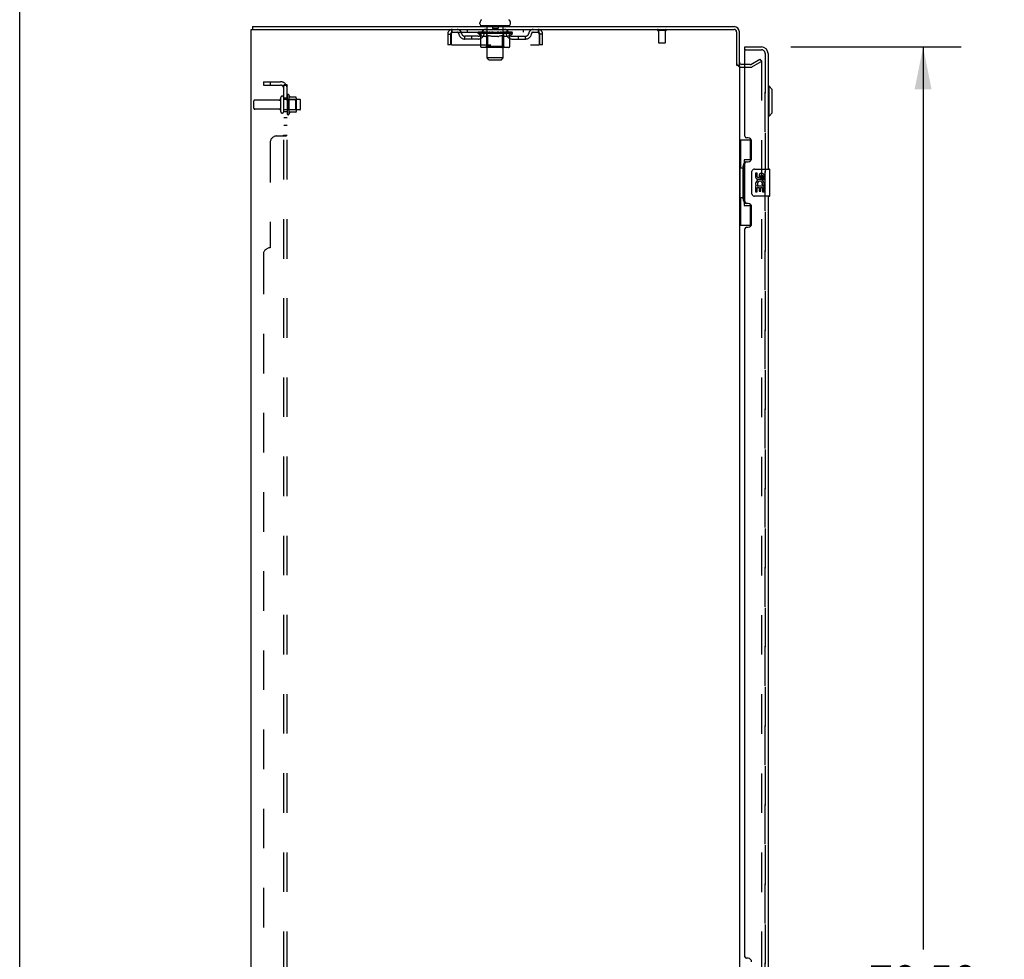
# Model space of a CAD drawing. Header units: inches. Extents: x 0 to 265, y 0 to 172.
# Tile 7 of 39: x 0 to 36, y 94 to 129. Entities that reach past the tile are written whole.
import ezdxf

# ---------------------------------------------------------------- set-up
doc = ezdxf.new("R2010")
doc.units = ezdxf.units.IN
doc.header["$LTSCALE"] = 14.592486
doc.header["$MEASUREMENT"] = 0
doc.linetypes.add('HIDDEN', pattern=[0.2, 0.1, -0.1])
doc.layers.get('0').update_dxf_attribs({"linetype": 'CONTINUOUS'})
for name, color, linetype in [('DEFAULT_2', 8, 'HIDDEN'), ('DIMENSIONS', 7, 'CONTINUOUS'), ('LEFTHAND_DOOR_ASSEMBLY', 7, 'CONTINUOUS'), ('RIGHTHAND_DOOR_ASSEMBLY', 7, 'CONTINUOUS'), ('SUBPANEL', 7, 'CONTINUOUS')]:
    doc.layers.add(name, color=color, linetype=linetype)
doc.styles.get("Standard").update_dxf_attribs({"font": 'arial.ttf'})
doc.dimstyles.new('DIMSTYLE_1', dxfattribs={"dimtxt": 1.17052, "dimasz": 1.560694, "dimexe": 0.09, "dimexo": 0.07, "dimgap": 0.0375, "dimtad": 0, "dimtih": 1, "dimtoh": 1, "dimzin": 4, "dimdsep": 46, "dimtxsty": 'Standard', "dimblk": '_FILLED', "dimblk1": '_FILLED', "dimblk2": '_FILLED', "dimcen": 0.09, "dimadec": 3, "dimazin": 1, "dimtfac": 1, "dimtdec": 3, "dimtofl": 0, "dimtmove": 0, "dimatfit": 3, "dimldrblk": '_FILLED', "dimfxl": 0, "dimtolj": 1, "dimtzin": 4, "dimarcsym": 0})

# ---------------------------------------------------------------- blocks, each defined once
blk = doc.blocks.new('_FILLED')
at = {"color": 0, "linetype": 'ByBlock'}
blk.add_solid([(0, 0), (-1, 0.2), (-1, -0.2)], dxfattribs=at)
blk = doc.blocks.new('*D1')
at = {"layer": 'DIMENSIONS', "color": 2, "linetype": 'Continuous'}
for p, q in [((28.432, 127.68), (34.706, 127.68)), ((33.302, 127.68), (33.302, 94.408)), ((33.302, 57.18), (33.302, 90.311)), ((28.432, 57.18), (34.706, 57.18))]:
    blk.add_line(p, q, dxfattribs=at)
at = {"layer": 'DIMENSIONS', "color": 2, "linetype": 'Continuous', "xscale": 1.5606936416, "yscale": 1.5606936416, "zscale": 1.5606936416}
for p, rotation in [((33.302, 127.68), 90), ((33.302, 57.18), 270)]:
    blk.add_blockref('_FILLED', p, dxfattribs=dict(at, rotation=rotation))
at = {"layer": 'DIMENSIONS', "color": 2, "linetype": 'Continuous', "insert": (33.302, 93.822), "char_height": 1.1705, "width": 5.98749, "attachment_point": 2, "line_spacing_factor": 0.9}
blk.add_mtext('70.50\\PDOORS', dxfattribs=at)

msp = doc.modelspace()

# ---------------------------------------------------------------- linework, layer by layer
at = {"color": 7, "linetype": 'Continuous'}
for p, q in [((0, 0), (0, 171.676)), ((16.965, 128.529), (16.965, 128.569)), ((18.09, 128.529), (18.09, 128.569)), ((8.58, 128.43), (8.58, 128.326)), ((8.58, 128.43), (26.339, 128.43)), ((17.028, 128.46), (17.028, 128.43)), ((18.028, 128.46), (17.028, 128.46)), ((18.028, 128.46), (18.028, 128.43)), ((26.528, 126.982), (26.528, 128.241)), ((26.732, 127.034), (26.613, 127.034)), ((26.424, 127.013), (26.528, 127.013)), ((26.455, 127.013), (26.455, 126.983))]:
    msp.add_line(p, q, dxfattribs=at)
at = {"color": 3, "linetype": 'Continuous'}
for p, q in [((8.528, 56.534), (8.528, 128.326)), ((8.528, 128.326), (26.334, 128.326)), ((26.424, 128.236), (26.424, 127.013)), ((26.528, 126.982), (26.528, 57.878))]:
    msp.add_line(p, q, dxfattribs=at)
at = {"color": 7, "linetype": 'Continuous'}
for centre, radius, start, end in [((17.109, 128.569), 0.144, 124.6624, 180), ((17.034, 128.529), 0.069, 180, 265), ((18.021, 128.529), 0.069, 275, 360), ((17.947, 128.569), 0.144, 360, 55.3376), ((26.339, 128.241), 0.189, 0, 90), ((26.613, 127.119), 0.085, 180, 270)]:
    msp.add_arc(centre, radius, start, end, dxfattribs=at)
at = {"color": 3, "linetype": 'Continuous'}
for centre, radius in [((26.334, 128.236), 0.09), ((26.339, 128.241), 0.085)]:
    msp.add_arc(centre, radius, 0, 90, dxfattribs=at)
at = {"layer": 'DEFAULT_2', "color": 8, "linetype": 'HIDDEN'}
for p, q in [((15.778, 128.159), (15.778, 127.764)), ((15.778, 128.159), (15.882, 128.159)), ((15.882, 128.159), (15.882, 127.764)), ((15.912, 127.764), (15.912, 128.159)), ((15.945, 128.222), (15.945, 128.326)), ((15.945, 128.222), (19.111, 128.222)), ((16.497, 128.326), (16.497, 128.222)), ((16.895, 128.175), (16.895, 128.222)), ((16.994, 128.106), (16.895, 128.175)), ((18.161, 128.175), (16.895, 128.175)), ((16.904, 128.216), (16.904, 128.222)), ((16.913, 128.212), (16.913, 128.216)), ((16.913, 128.212), (18.143, 128.212)), ((16.922, 128.212), (16.922, 128.216)), ((16.923, 128.212), (16.923, 128.216)), ((16.933, 128.216), (16.933, 128.222)), ((16.949, 128.212), (16.949, 128.216)), ((16.951, 128.212), (16.951, 128.216)), ((16.979, 128.216), (16.979, 128.222)), ((16.994, 128.212), (16.994, 128.216)), ((16.997, 128.212), (16.997, 128.216)), ((17.201, 128.215), (17, 128.215)), ((17.043, 128.216), (17.043, 128.222)), ((17.044, 128.212), (17.044, 128.215)), ((17.045, 128.212), (17.045, 128.215)), ((17.048, 128.212), (17.048, 128.215)), ((17.055, 128.212), (17.055, 128.216)), ((17.055, 128.212), (17.055, 128.215)), ((17.058, 128.212), (17.058, 128.216)), ((17.062, 128.212), (17.062, 128.216)), ((17.066, 128.212), (17.066, 128.215)), ((17.08, 128.212), (17.08, 128.215)), ((17.09, 128.222), (17.09, 128.326)), ((17.098, 128.212), (17.098, 128.215)), ((17.099, 128.212), (17.099, 128.218)), ((17.119, 128.212), (17.119, 128.215)), ((17.121, 128.216), (17.121, 128.222)), ((17.13, 128.212), (17.13, 128.216)), ((17.135, 128.212), (17.135, 128.216)), ((17.144, 128.212), (17.144, 128.215)), ((17.155, 128.212), (17.155, 128.219)), ((17.171, 128.212), (17.171, 128.215)), ((17.174, 128.212), (17.174, 128.215)), ((17.201, 128.212), (17.201, 128.215)), ((17.268, 128.215), (17.206, 128.215)), ((17.208, 128.46), (17.208, 128.43)), ((17.211, 128.216), (17.211, 128.222)), ((17.215, 127.704), (17.215, 128.172)), ((17.218, 128.212), (17.218, 128.216)), ((17.223, 128.212), (17.223, 128.216)), ((17.228, 127.279), (17.228, 128.43)), ((17.229, 128.212), (17.229, 128.221)), ((17.233, 128.212), (17.233, 128.215)), ((17.244, 128.212), (17.244, 128.215)), ((17.268, 128.212), (17.268, 128.215)), ((17.343, 128.215), (17.284, 128.215)), ((17.304, 128.212), (17.304, 128.215)), ((17.311, 128.216), (17.311, 128.222)), ((17.315, 128.212), (17.315, 128.216)), ((17.317, 128.212), (17.317, 128.222)), ((17.32, 128.212), (17.32, 128.216)), ((17.327, 128.212), (17.327, 128.216)), ((17.343, 128.212), (17.343, 128.215)), ((17.423, 128.215), (17.369, 128.215)), ((17.382, 128.212), (17.382, 128.215)), ((17.413, 128.215), (17.528, 128.222)), ((17.418, 128.216), (17.418, 128.222)), ((17.418, 128.216), (17.418, 128.222)), ((17.418, 128.222), (17.418, 128.222)), ((17.418, 128.212), (17.418, 128.216)), ((17.422, 128.212), (17.422, 128.216)), ((17.423, 128.45), (17.423, 128.37)), ((17.423, 128.212), (17.423, 128.215)), ((17.424, 128.212), (17.424, 128.216)), ((17.623, 128.36), (17.433, 128.36)), ((17.507, 128.215), (17.459, 128.215)), ((17.464, 128.212), (17.464, 128.215)), ((17.507, 128.212), (17.507, 128.215)), ((17.525, 128.216), (17.525, 128.216)), ((17.525, 128.212), (17.525, 128.216)), ((17.525, 128.212), (17.525, 128.216)), ((17.528, 128.216), (17.528, 128.222)), ((17.528, 128.222), (17.642, 128.215)), ((17.53, 128.212), (17.53, 128.216)), ((17.53, 128.216), (17.531, 128.216)), ((17.531, 128.212), (17.531, 128.216)), ((17.549, 128.212), (17.549, 128.215)), ((17.549, 128.215), (17.597, 128.215)), ((17.591, 128.212), (17.591, 128.215)), ((17.632, 128.212), (17.632, 128.216)), ((17.632, 128.212), (17.632, 128.215)), ((17.632, 128.215), (17.687, 128.215)), ((17.633, 128.45), (17.633, 128.37)), ((17.633, 128.212), (17.633, 128.216)), ((17.637, 128.216), (17.637, 128.222)), ((17.637, 128.222), (17.638, 128.222)), ((17.637, 128.212), (17.637, 128.216)), ((17.638, 128.216), (17.638, 128.222)), ((17.674, 128.212), (17.674, 128.215)), ((17.713, 128.212), (17.713, 128.215)), ((17.713, 128.215), (17.772, 128.215)), ((17.728, 128.212), (17.728, 128.216)), ((17.736, 128.212), (17.736, 128.216)), ((17.738, 128.212), (17.738, 128.222)), ((17.741, 128.212), (17.741, 128.216)), ((17.744, 128.216), (17.744, 128.222)), ((17.752, 128.212), (17.752, 128.215)), ((17.788, 128.212), (17.788, 128.215)), ((17.788, 128.215), (17.85, 128.215)), ((17.812, 128.212), (17.812, 128.215)), ((17.823, 128.212), (17.823, 128.215)), ((17.827, 128.212), (17.827, 128.221)), ((17.828, 127.279), (17.828, 128.43)), ((17.833, 128.212), (17.833, 128.216)), ((17.838, 128.212), (17.838, 128.216)), ((17.841, 127.704), (17.841, 128.172)), ((17.844, 128.216), (17.844, 128.222)), ((17.848, 128.46), (17.848, 128.43)), ((17.855, 128.212), (17.855, 128.215)), ((17.855, 128.215), (18.161, 128.215)), ((17.882, 128.212), (17.882, 128.215)), ((17.885, 128.212), (17.885, 128.215)), ((17.901, 128.212), (17.901, 128.219)), ((17.912, 128.212), (17.912, 128.215)), ((17.921, 128.212), (17.921, 128.216)), ((17.925, 128.212), (17.925, 128.216)), ((17.935, 128.216), (17.935, 128.222)), ((17.936, 128.212), (17.936, 128.215)), ((17.957, 128.212), (17.957, 128.218)), ((17.957, 128.212), (17.957, 128.215)), ((17.965, 128.222), (17.965, 128.326)), ((17.975, 128.212), (17.975, 128.215)), ((17.99, 128.212), (17.99, 128.215)), ((17.994, 128.212), (17.994, 128.216)), ((17.997, 128.212), (17.997, 128.216)), ((18.001, 128.212), (18.001, 128.216)), ((18.001, 128.212), (18.001, 128.215)), ((18.008, 128.212), (18.008, 128.215)), ((18.011, 128.212), (18.011, 128.215)), ((18.012, 128.212), (18.012, 128.215)), ((18.013, 128.216), (18.013, 128.222)), ((18.04, 128.219), (18.16, 128.22)), ((18.04, 128.215), (18.04, 128.219)), ((18.059, 128.212), (18.059, 128.216)), ((18.062, 128.212), (18.062, 128.216)), ((18.064, 128.108), (18.161, 128.175)), ((18.076, 128.216), (18.076, 128.222)), ((18.105, 128.212), (18.105, 128.216)), ((18.107, 128.212), (18.107, 128.216)), ((18.123, 128.216), (18.123, 128.222)), ((18.133, 128.212), (18.133, 128.216)), ((18.134, 128.212), (18.134, 128.216)), ((18.143, 128.212), (18.143, 128.216)), ((18.151, 128.216), (18.151, 128.222)), ((18.16, 128.215), (18.16, 128.22)), ((18.161, 128.175), (18.161, 128.216)), ((18.559, 128.326), (18.559, 128.222)), ((19.111, 128.326), (19.111, 128.222)), ((19.144, 128.159), (19.144, 127.764)), ((19.174, 127.764), (19.174, 128.159)), ((19.278, 128.159), (19.174, 128.159)), ((19.278, 127.764), (19.278, 128.159)), ((23.816, 128.283), (23.532, 128.283)), ((23.55, 128.283), (23.55, 127.836)), ((23.798, 128.283), (23.798, 127.836)), ((15.882, 127.764), (15.778, 127.764)), ((15.912, 127.764), (19.144, 127.764)), ((16.413, 127.971), (16.413, 128.075)), ((16.896, 128.075), (16.413, 128.075)), ((16.896, 127.971), (16.413, 127.971)), ((16.663, 127.971), (16.663, 128.075)), ((16.994, 127.701), (16.994, 128.106)), ((16.994, 128.106), (17.008, 128.097)), ((17.022, 128.088), (17.008, 128.097)), ((17.035, 128.081), (17.022, 128.088)), ((17.049, 128.074), (17.035, 128.081)), ((17.062, 128.069), (17.049, 128.074)), ((17.075, 128.064), (17.062, 128.069)), ((17.179, 128.064), (17.075, 128.064)), ((17.179, 128.064), (17.193, 128.069)), ((17.206, 128.074), (17.193, 128.069)), ((17.22, 128.081), (17.206, 128.074)), ((17.234, 128.088), (17.22, 128.081)), ((17.247, 128.097), (17.233, 128.088)), ((17.261, 128.106), (17.247, 128.097)), ((17.261, 127.701), (17.261, 128.106)), ((17.261, 128.106), (17.29, 128.097)), ((17.319, 128.088), (17.29, 128.097)), ((17.346, 128.081), (17.318, 128.088)), ((17.374, 128.074), (17.346, 128.081)), ((17.402, 128.068), (17.374, 128.074)), ((17.429, 128.064), (17.401, 128.069)), ((17.627, 128.064), (17.429, 128.064)), ((17.627, 128.064), (17.655, 128.069)), ((17.683, 128.074), (17.655, 128.069)), ((17.711, 128.081), (17.682, 128.074)), ((17.739, 128.089), (17.71, 128.081)), ((17.768, 128.097), (17.739, 128.089)), ((17.797, 128.107), (17.767, 128.097)), ((17.797, 127.701), (17.797, 128.107)), ((17.797, 128.107), (17.812, 128.097)), ((17.826, 128.088), (17.811, 128.097)), ((17.841, 128.081), (17.826, 128.089)), ((17.855, 128.074), (17.84, 128.081)), ((17.869, 128.068), (17.855, 128.074)), ((17.883, 128.064), (17.869, 128.068)), ((17.977, 128.064), (17.883, 128.064)), ((17.977, 128.064), (17.991, 128.069)), ((18.006, 128.074), (17.991, 128.068)), ((18.02, 128.081), (18.006, 128.074)), ((18.035, 128.089), (18.02, 128.081)), ((18.049, 128.098), (18.034, 128.089)), ((18.064, 128.108), (18.049, 128.098)), ((18.064, 127.701), (18.064, 128.108)), ((18.159, 128.075), (18.642, 128.075)), ((18.159, 127.971), (18.642, 127.971)), ((18.392, 127.971), (18.392, 128.075)), ((18.642, 127.971), (18.642, 128.075)), ((19.278, 127.764), (19.174, 127.764)), ((23.788, 127.826), (23.56, 127.826)), ((18.021, 127.664), (17.037, 127.664)), ((17.215, 127.704), (17.175, 127.664)), ((17.841, 127.704), (17.215, 127.704)), ((17.273, 127.668), (17.27, 127.671)), ((17.278, 127.665), (17.275, 127.666)), ((17.28, 127.664), (17.278, 127.665)), ((17.283, 127.664), (17.28, 127.664)), ((17.841, 127.704), (17.88, 127.664)), ((17.297, 127.21), (17.228, 127.279)), ((17.828, 127.279), (17.228, 127.279)), ((17.297, 127.21), (17.759, 127.21)), ((17.759, 127.21), (17.828, 127.279)), ((26.932, 127.034), (26.732, 127.034)), ((26.949, 127.039), (27.288, 127.235)), ((27.34, 127.145), (27.001, 126.949)), ((27.288, 127.235), (27.34, 127.145)), ((27.34, 127.165), (27.34, 57.696)), ((26.932, 126.93), (26.613, 126.93)), ((8.632, 125.42), (8.632, 125.69)), ((9.559, 125.72), (8.662, 125.72)), ((9.622, 125.298), (9.622, 125.813)), ((9.732, 125.298), (9.732, 125.813)), ((10.327, 125.743), (9.732, 125.743)), ((9.857, 125.889), (9.857, 125.221)), ((9.877, 125.739), (9.857, 125.759)), ((9.877, 125.739), (9.877, 125.372)), ((9.877, 125.739), (10.173, 125.739)), ((9.927, 125.911), (9.927, 125.199)), ((10.182, 125.833), (9.955, 125.833)), ((10.173, 125.739), (10.193, 125.759)), ((10.173, 125.739), (10.173, 125.372)), ((10.193, 125.811), (10.193, 125.3)), ((10.357, 125.398), (10.357, 125.713)), ((9.559, 125.39), (8.662, 125.39)), ((10.327, 125.368), (9.732, 125.368)), ((9.877, 125.372), (9.857, 125.352)), ((9.877, 125.372), (10.173, 125.372)), ((10.182, 125.278), (9.955, 125.278)), ((10.173, 125.372), (10.193, 125.352))]:
    msp.add_line(p, q, dxfattribs=at)
for points in [[(15.912, 128.159), (15.914, 128.178), (15.917, 128.196), (15.919, 128.214), (15.921, 128.232), (15.924, 128.248), (15.926, 128.263), (15.928, 128.277), (15.931, 128.29), (15.933, 128.301), (15.935, 128.31), (15.938, 128.317), (15.94, 128.322), (15.942, 128.325), (15.945, 128.326)], [(15.912, 128.159), (15.914, 128.166), (15.917, 128.173), (15.919, 128.18), (15.921, 128.187), (15.924, 128.193), (15.926, 128.198), (15.928, 128.204), (15.931, 128.208), (15.933, 128.213), (15.935, 128.216), (15.938, 128.219), (15.94, 128.221), (15.942, 128.222), (15.945, 128.222)], [(19.111, 128.326), (19.113, 128.325), (19.116, 128.322), (19.118, 128.317), (19.12, 128.31), (19.123, 128.301), (19.125, 128.29), (19.127, 128.277), (19.13, 128.263), (19.132, 128.248), (19.134, 128.232), (19.137, 128.214), (19.139, 128.196), (19.141, 128.178), (19.144, 128.159)], [(19.111, 128.222), (19.113, 128.222), (19.116, 128.221), (19.118, 128.219), (19.12, 128.216), (19.123, 128.213), (19.125, 128.208), (19.127, 128.204), (19.13, 128.198), (19.132, 128.193), (19.134, 128.187), (19.137, 128.18), (19.139, 128.173), (19.141, 128.166), (19.144, 128.159)], [(17.037, 127.664), (17.032, 127.664), (17.026, 127.665), (17.021, 127.666), (17.017, 127.668), (17.012, 127.671), (17.008, 127.674), (17.004, 127.677), (17, 127.681), (16.998, 127.686), (16.996, 127.691), (16.994, 127.696), (16.994, 127.701)], [(17.262, 127.691), (17.262, 127.696), (17.261, 127.701)], [(17.263, 127.686), (17.262, 127.691), (17.262, 127.696), (17.261, 127.701)], [(17.275, 127.666), (17.273, 127.668), (17.27, 127.671), (17.268, 127.674), (17.266, 127.677), (17.265, 127.681), (17.263, 127.686)], [(17.268, 127.674), (17.266, 127.677), (17.265, 127.681)], [(17.775, 127.664), (17.778, 127.664), (17.78, 127.665), (17.783, 127.666), (17.785, 127.668), (17.788, 127.671), (17.79, 127.674), (17.792, 127.677), (17.793, 127.681), (17.795, 127.686), (17.796, 127.691), (17.796, 127.696), (17.797, 127.701)], [(18.021, 127.664), (18.027, 127.664), (18.032, 127.665), (18.037, 127.666), (18.042, 127.668), (18.046, 127.671), (18.051, 127.674), (18.054, 127.677), (18.058, 127.681), (18.06, 127.686), (18.063, 127.691), (18.064, 127.696), (18.064, 127.701)], [(27.323, 127.185), (27.323, 127.185), (27.322, 127.185), (27.322, 127.185), (27.321, 127.184), (27.32, 127.184), (27.32, 127.184), (27.319, 127.184), (27.318, 127.184), (27.318, 127.184), (27.317, 127.183), (27.316, 127.183), (27.316, 127.183), (27.315, 127.183)], [(27.325, 127.184), (27.325, 127.185), (27.324, 127.185), (27.323, 127.185), (27.323, 127.185)], [(27.325, 127.184), (27.326, 127.184), (27.327, 127.184), (27.327, 127.184), (27.328, 127.184), (27.329, 127.184), (27.329, 127.183), (27.33, 127.183), (27.33, 127.183), (27.331, 127.182), (27.332, 127.182), (27.332, 127.182), (27.333, 127.181), (27.333, 127.181), (27.334, 127.18), (27.334, 127.18), (27.335, 127.179), (27.335, 127.179), (27.336, 127.178), (27.336, 127.178), (27.337, 127.177), (27.337, 127.177), (27.337, 127.176), (27.338, 127.175), (27.338, 127.175), (27.338, 127.174), (27.339, 127.173), (27.339, 127.173), (27.339, 127.172), (27.339, 127.171), (27.34, 127.171), (27.34, 127.17), (27.34, 127.169), (27.34, 127.168), (27.34, 127.168), (27.34, 127.167), (27.34, 127.166), (27.34, 127.165), (27.34, 127.165)]]:
    msp.add_lwpolyline(points, dxfattribs=at)
for centre, radius, start, end in [((15.945, 128.159), 0.167, 90, 180), ((15.945, 128.159), 0.063, 90, 180), ((16.124, 128.159), 0.167, 8.0716, 90), ((16.125, 128.16), 0.0625, 7.9863, 90), ((16.413, 128.2), 0.229, 187.9863, 270), ((16.413, 128.2), 0.125, 188.0716, 270), ((16.896, 128.2), 0.125, 270, 351.9284), ((16.896, 128.2), 0.229, 270, 352.0137), ((17.185, 128.159), 0.167, 90, 171.9284), ((17.034, 128.529), 0.069, 265, 270), ((17.185, 128.16), 0.0625, 90, 172.0137), ((17.175, 128.172), 0.0398, 0, 90), ((17.198, 128.43), 0.03, 0, 90), ((17.413, 128.45), 0.01, 0, 90), ((17.433, 128.37), 0.01, 180, 270), ((17.623, 128.37), 0.01, 270, 360), ((17.643, 128.45), 0.01, 90, 180), ((17.858, 128.43), 0.03, 90, 180), ((17.88, 128.172), 0.0398, 90, 180), ((17.87, 128.159), 0.167, 8.0716, 90), ((17.871, 128.16), 0.0625, 7.9863, 90), ((18.159, 128.2), 0.229, 187.9863, 270), ((18.021, 128.529), 0.069, 270, 275), ((18.159, 128.2), 0.125, 188.0716, 270), ((18.642, 128.2), 0.125, 270, 351.9284), ((18.642, 128.2), 0.229, 270, 352.0137), ((18.931, 128.159), 0.167, 90, 171.9284), ((18.931, 128.16), 0.0625, 90, 172.0137), ((19.111, 128.159), 0.167, 0, 90), ((19.111, 128.159), 0.063, 0, 90), ((23.532, 128.305), 0.0215, 90, 270), ((23.816, 128.305), 0.0215, 270, 90), ((23.56, 127.836), 0.01, 180, 270), ((23.788, 127.836), 0.01, 270, 360), ((26.613, 127.119), 0.189, 180, 270), ((26.932, 127.067), 0.033, 270, 300), ((26.932, 127.067), 0.137, 270, 300), ((8.662, 125.69), 0.03, 90, 180), ((9.559, 125.783), 0.0625, 270, 360), ((9.677, 125.813), 0.055, 360, 180), ((9.895, 125.889), 0.0384, 34.4497, 180), ((9.327, 125.555), 0.698, 23.9679, 30.6631), ((9.973, 125.843), 0.01, 203.9679, 270), ((10.182, 125.823), 0.01, 5.1938, 90), ((10.052, 125.811), 0.141, 0, 5.2081), ((10.327, 125.713), 0.03, 360, 90), ((8.662, 125.42), 0.03, 180, 270), ((9.559, 125.328), 0.0625, 0, 90), ((9.677, 125.298), 0.055, 180, 0), ((9.895, 125.221), 0.0384, 180, 325.5503), ((9.327, 125.555), 0.698, 329.3369, 336.0321), ((9.973, 125.268), 0.01, 90, 156.0321), ((10.182, 125.288), 0.01, 270, 354.8062), ((10.052, 125.3), 0.141, 354.7919, 360), ((10.327, 125.398), 0.03, 270, 0)]:
    msp.add_arc(centre, radius, start, end, dxfattribs=at)
for centre, major_axis, ratio, start_param, end_param in [((17.528, 128.222), (0.633, 0.007), 0.05963, 2.96643, 3.140963), ((16.875, 128.21), (0.198, 0), 0.060556, 0.430652, 1.470503), ((17.528, 128.222), (0.633, 0), 0.060556, -3.141593, -2.96706), ((16.875, 128.204), (0.198, 0.002), 0.05963, 1.376596, 1.469874), ((17.528, 128.222), (0.633, 0.013), 0.05688, 2.791345, 2.965878), ((16.919, 128.21), (0.198, -0.002), 0.05963, 0.605815, 1.645666), ((16.85, 128.21), (0.198, 0.002), 0.05963, 0.25549, 1.295341), ((17.528, 128.222), (0.633, -0.007), 0.05963, -2.96643, -2.791898), ((16.919, 128.204), (0.198, 0), 0.060556, 1.551758, 1.645036), ((16.85, 128.204), (0.198, 0.004), 0.05688, 1.20151, 1.294789), ((16.92, 128.206), (0.164, 0.002), 0.05963, 1.065228, 1.614276), ((16.9, 128.206), (0.164, 0.003), 0.05688, 0.890143, 1.43919), ((16.958, 128.206), (0.164, 0), 0.060556, 1.240391, 1.789438), ((17.528, 128.222), (0.633, 0.019), 0.052395, 2.616403, 2.790936), ((16.982, 128.21), (0.198, -0.004), 0.05688, 0.7809, 1.820751), ((16.847, 128.21), (0.198, 0.004), 0.05688, 0.080405, 1.120256), ((17.528, 128.222), (0.633, -0.013), 0.05688, -2.791345, -2.616812), ((16.982, 128.204), (0.198, -0.002), 0.05963, 1.72692, 1.820198), ((16.847, 128.204), (0.198, 0.006), 0.052395, 1.026568, 1.119847), ((16.9, 128.206), (0.164, 0.005), 0.052395, 0.715201, 1.264248), ((17.014, 128.206), (0.164, -0.002), 0.05963, 1.415553, 1.9646), ((17.528, 128.222), (0.633, 0.025), 0.046319, 2.441654, 2.616187), ((17.061, 128.21), (0.198, -0.006), 0.052395, 0.955842, 1.995693), ((16.864, 128.21), (0.198, 0.006), 0.052395, -0.094537, 0.945314), ((17.528, 128.222), (0.633, -0.019), 0.052395, -2.616403, -2.44187), ((17.061, 128.204), (0.198, -0.004), 0.05688, 1.902006, 1.995284), ((16.864, 128.204), (0.198, 0.008), 0.046319, 0.851819, 0.945098), ((16.918, 128.206), (0.164, 0.006), 0.046319, 0.540452, 1.089499), ((17.085, 128.206), (0.164, -0.003), 0.05688, 1.590638, 2.139686), ((17.528, 128.222), (0.633, 0.029), 0.038841, 2.267123, 2.441656), ((17.154, 128.21), (0.198, -0.008), 0.046319, 1.130591, 2.170442), ((16.901, 128.21), (0.198, 0.008), 0.046319, -0.269286, 0.770565), ((17.528, 128.222), (0.633, -0.025), 0.046319, -2.441654, -2.267121), ((17.154, 128.204), (0.198, -0.006), 0.052395, 2.076947, 2.170226), ((16.901, 128.204), (0.198, 0.009), 0.038841, 0.677289, 0.770567), ((16.955, 128.206), (0.164, 0.008), 0.038841, 0.365921, 0.914969), ((17.17, 128.206), (0.164, -0.005), 0.052395, 1.76558, 2.314627), ((17.528, 128.222), (0.633, 0.033), 0.030195, 2.09281, 2.267343), ((17.259, 128.21), (0.198, -0.009), 0.038841, 1.305122, 2.344973), ((16.957, 128.21), (0.198, 0.009), 0.038841, -0.443817, 0.596034), ((17.528, 128.222), (0.633, -0.029), 0.038841, -2.267123, -2.092591), ((17.259, 128.204), (0.198, -0.008), 0.046319, 2.251696, 2.344975), ((16.957, 128.204), (0.198, 0.01), 0.030195, 0.502975, 0.596254), ((17.009, 128.206), (0.164, 0.009), 0.030195, 0.191608, 0.740655), ((17.265, 128.206), (0.164, -0.006), 0.046319, 1.940329, 2.489376), ((17.031, 128.21), (0.198, 0.01), 0.030195, -0.61813, 0.421721), ((17.372, 128.21), (0.198, -0.01), 0.030195, 1.479435, 2.519286), ((17.528, 128.222), (0.633, 0.036), 0.020645, 1.918687, 2.09322), ((17.528, 128.222), (0.633, -0.033), 0.030195, -2.09281, -1.918277), ((17.372, 128.204), (0.198, -0.009), 0.038841, 2.426227, 2.519505), ((17.031, 128.204), (0.198, 0.011), 0.020645, 0.328852, 0.422131), ((17.079, 128.206), (0.164, 0.009), 0.020645, 0.017485, 0.566532), ((17.368, 128.206), (0.164, -0.008), 0.038841, 2.11486, 2.663907), ((17.119, 128.21), (0.198, 0.011), 0.020645, -0.792253, 0.247598), ((17.49, 128.21), (0.198, -0.011), 0.020645, 1.653558, 2.693409), ((17.528, 128.222), (0.633, 0.038), 0.010478, 1.744704, 1.919237), ((17.528, 128.222), (0.633, -0.036), 0.020645, -1.918687, -1.744154), ((17.49, 128.204), (0.198, -0.01), 0.030195, 2.60054, 2.693819), ((17.119, 128.204), (0.198, 0.012), 0.010478, 0.154869, 0.248148), ((17.163, 128.206), (0.164, 0.01), 0.010478, 6.126688, 6.675735), ((17.477, 128.206), (0.164, -0.009), 0.030195, 2.289173, 2.83822), ((17.22, 128.21), (0.198, 0.012), 0.010478, -0.966236, -0.000846), ((17.609, 128.21), (0.198, -0.012), 0.010478, 1.827541, 2.867392), ((17.528, 128.222), (0.633, -0.038), 0.010478, -1.744704, -1.570171), ((17.609, 128.204), (0.198, -0.011), 0.020645, 2.774664, 2.867942), ((17.587, 128.206), (0.164, -0.009), 0.020645, 2.463296, 3.012344), ((17.447, 128.21), (0.198, 0.012), 0.010478, 0.274201, 1.314052), ((17.361, 128.206), (0.164, 0.01), 0.010478, -0.000483, 0.504314), ((17.331, 128.204), (0.198, 0.012), 0.010478, 0.099668, 0.192946), ((17.528, 128.222), (0.633, 0.038), 0.010478, -1.571421, -1.396888), ((17.725, 128.204), (0.198, -0.012), 0.010478, 2.948646, 3.041925), ((17.695, 128.206), (0.164, -0.01), 0.010478, 2.637279, 3.142076), ((17.566, 128.21), (0.198, 0.011), 0.020645, 0.448184, 1.488034), ((17.469, 128.206), (0.164, 0.009), 0.020645, 0.129249, 0.678296), ((17.447, 128.204), (0.198, 0.011), 0.020645, 0.273651, 0.366929), ((17.835, 128.21), (0.198, -0.012), 0.010478, -3.140747, -2.175357), ((17.528, 128.222), (0.633, 0.036), 0.020645, -1.397439, -1.222906), ((17.528, 128.222), (0.633, -0.038), 0.010478, 1.222355, 1.396888), ((17.684, 128.21), (0.198, 0.01), 0.030195, 0.622307, 1.662158), ((17.579, 128.206), (0.164, 0.009), 0.030195, 0.303372, 0.852419), ((17.892, 128.206), (0.164, -0.01), 0.010478, 2.749043, 3.29809), ((17.936, 128.21), (0.198, -0.011), 0.020645, 2.893995, 3.933846), ((17.566, 128.204), (0.198, 0.01), 0.030195, 0.447774, 0.541052), ((17.936, 128.204), (0.198, -0.012), 0.010478, 2.893445, 2.986723), ((17.528, 128.222), (0.633, 0.033), 0.030195, -1.223315, -1.048783), ((17.528, 128.222), (0.633, -0.036), 0.020645, 1.048373, 1.222906), ((17.797, 128.21), (0.198, 0.009), 0.038841, 0.79662, 1.836471), ((17.687, 128.206), (0.164, 0.008), 0.038841, 0.477686, 1.026733), ((17.976, 128.206), (0.164, -0.009), 0.020645, 2.57506, 3.124108), ((18.025, 128.21), (0.198, -0.01), 0.030195, 2.719872, 3.759723), ((17.901, 128.21), (0.198, 0.008), 0.046319, 0.971151, 2.011002), ((17.684, 128.204), (0.198, 0.009), 0.038841, 0.622087, 0.715366), ((18.025, 128.204), (0.198, -0.011), 0.020645, 2.719462, 2.812741), ((17.528, 128.222), (0.633, 0.029), 0.038841, -1.049002, -0.874469), ((17.528, 128.222), (0.633, -0.033), 0.030195, 0.87425, 1.048783), ((17.791, 128.206), (0.164, 0.006), 0.046319, 0.652216, 1.201263), ((17.995, 128.21), (0.198, 0.006), 0.052395, 1.1459, 2.185751), ((18.046, 128.206), (0.164, -0.009), 0.030195, 2.400937, 2.949985), ((18.099, 128.21), (0.198, -0.009), 0.038841, 2.545558, 3.585409), ((17.886, 128.206), (0.164, 0.005), 0.052395, 0.826965, 1.376012), ((17.797, 128.204), (0.198, 0.008), 0.046319, 0.796618, 0.889896), ((18.099, 128.204), (0.198, -0.01), 0.030195, 2.545339, 2.638617), ((18.074, 128.21), (0.198, 0.004), 0.05688, 1.320842, 2.360692), ((17.528, 128.222), (0.633, 0.025), 0.046319, -0.874471, -0.699939), ((17.528, 128.222), (0.633, -0.029), 0.038841, 0.699936, 0.874469), ((18.155, 128.21), (0.198, -0.008), 0.046319, 2.371028, 3.410879), ((18.101, 128.206), (0.164, -0.008), 0.038841, 2.226624, 2.775671), ((18.137, 128.21), (0.198, 0.002), 0.05963, 1.495927, 2.535778), ((17.971, 128.206), (0.164, 0.003), 0.05688, 1.001907, 1.550954), ((18.192, 128.21), (0.198, -0.006), 0.052395, 2.196279, 3.23613), ((18.138, 128.206), (0.164, -0.006), 0.046319, 2.052093, 2.601141), ((17.901, 128.204), (0.198, 0.006), 0.052395, 0.971367, 1.064645), ((18.181, 128.21), (0.198, 0), 0.060556, 2.364024, 2.71094), ((18.155, 128.204), (0.198, -0.009), 0.038841, 2.371026, 2.464304), ((18.209, 128.21), (0.198, -0.004), 0.05688, 2.021337, 3.061188), ((17.528, 128.222), (0.633, 0.019), 0.052395, -0.699723, -0.52519), ((17.528, 128.222), (0.633, -0.025), 0.046319, 0.525406, 0.699939), ((18.205, 128.21), (0.198, -0.002), 0.05963, 1.846251, 2.886102), ((18.042, 128.206), (0.164, 0.002), 0.05963, 1.176993, 1.72604), ((18.156, 128.206), (0.164, -0.005), 0.052395, 1.877344, 2.426392), ((18.097, 128.206), (0.164, 0), 0.060556, 1.352155, 1.901202), ((18.155, 128.206), (0.164, -0.003), 0.05688, 1.702402, 2.25145), ((18.136, 128.206), (0.164, -0.002), 0.05963, 1.527317, 2.076364), ((17.995, 128.204), (0.198, 0.004), 0.05688, 1.146309, 1.239587), ((18.192, 128.204), (0.198, -0.008), 0.046319, 2.196495, 2.289773), ((17.528, 128.222), (0.633, 0.013), 0.05688, -0.524781, -0.350248), ((17.528, 128.222), (0.633, -0.019), 0.052395, 0.350657, 0.52519), ((18.181, 128.204), (0.198, -0.002), 0.05963, 1.764997, 1.971333), ((18.074, 128.204), (0.198, 0.002), 0.05963, 1.321394, 1.414673), ((18.209, 128.204), (0.198, -0.006), 0.052395, 2.021746, 2.115024), ((17.528, 128.222), (0.633, 0.007), 0.05963, -0.349695, -0.175162), ((17.528, 128.222), (0.633, -0.013), 0.05688, 0.175715, 0.350248), ((18.137, 128.204), (0.198, 0), 0.060556, 1.496556, 1.589835), ((18.205, 128.204), (0.198, -0.004), 0.05688, 1.846804, 1.940083), ((17.528, 128.222), (0.633, -0.007), 0.05963, 6.27665, 6.458348), ((17.528, 128.222), (0.633, 0), 0.060556, -0.174533, -0.058352)]:
    msp.add_ellipse(centre, major_axis=major_axis, ratio=ratio, start_param=start_param, end_param=end_param, dxfattribs=at)
at = {"layer": 'LEFTHAND_DOOR_ASSEMBLY', "color": 7, "linetype": 'Continuous'}
for p, q in [((26.732, 127.576), (26.732, 127.68)), ((26.752, 127.576), (26.732, 127.576)), ((27.625, 126.231), (27.586, 126.231)), ((27.625, 125.129), (27.625, 126.231)), ((27.743, 126.113), (27.625, 126.231)), ((27.743, 125.247), (27.743, 126.113)), ((27.743, 125.247), (27.625, 125.129)), ((27.625, 125.129), (27.586, 125.129)), ((26.528, 124.255), (26.968, 124.255)), ((26.567, 124.255), (26.567, 123.23)), ((26.932, 124.255), (26.932, 123.475)), ((26.705, 123.52), (26.705, 121.84)), ((26.932, 123.52), (26.705, 123.52)), ((26.545, 123.23), (26.545, 122.13)), ((26.545, 123.23), (26.668, 123.23)), ((26.668, 123.26), (26.668, 123.281)), ((26.668, 122.13), (26.668, 123.23)), ((26.991, 122.28), (26.991, 123.08)), ((27.091, 123.18), (27.631, 123.18)), ((27.646, 122.195), (27.646, 123.165)), ((27.128, 123.026), (27.128, 122.89)), ((27.191, 123.026), (27.128, 123.026)), ((27.191, 122.89), (27.191, 123.026)), ((27.256, 122.952), (27.257, 122.883)), ((27.317, 122.89), (27.317, 122.932)), ((27.38, 122.932), (27.38, 122.795)), ((27.38, 122.795), (27.443, 122.795)), ((27.443, 122.795), (27.443, 122.932)), ((27.128, 122.565), (27.128, 122.334)), ((27.147, 122.565), (27.128, 122.565)), ((27.128, 122.334), (27.191, 122.334)), ((27.181, 122.565), (27.209, 122.584)), ((27.181, 122.565), (27.443, 122.565)), ((27.191, 122.334), (27.191, 122.502)), ((27.191, 122.502), (27.256, 122.502)), ((27.256, 122.502), (27.256, 122.366)), ((27.256, 122.366), (27.317, 122.366)), ((27.317, 122.366), (27.317, 122.502)), ((27.317, 122.502), (27.38, 122.502)), ((27.372, 122.601), (27.43, 122.576)), ((27.38, 122.502), (27.38, 122.334)), ((27.38, 122.334), (27.443, 122.334)), ((27.443, 122.334), (27.443, 122.565)), ((26.545, 122.13), (26.668, 122.13)), ((26.567, 122.13), (26.567, 121.105)), ((26.668, 122.079), (26.668, 122.1)), ((27.631, 122.18), (27.091, 122.18)), ((26.705, 121.84), (26.932, 121.84)), ((26.932, 121.885), (26.932, 121.105)), ((26.528, 121.105), (26.968, 121.105))]:
    msp.add_line(p, q, dxfattribs=at)
at = {"layer": 'LEFTHAND_DOOR_ASSEMBLY', "color": 3, "linetype": 'Continuous'}
for p, q in [((26.732, 127.68), (27.339, 127.68)), ((26.732, 124.388), (26.732, 127.556)), ((27.586, 127.434), (27.586, 123.18)), ((26.852, 124.328), (26.792, 124.328)), ((26.982, 123.578), (26.982, 124.198)), ((26.792, 123.448), (26.852, 123.448)), ((26.732, 121.973), (26.732, 123.388)), ((27.586, 122.18), (27.586, 92.93)), ((26.852, 121.913), (26.792, 121.913)), ((26.982, 121.163), (26.982, 121.783)), ((26.732, 94.138), (26.732, 120.973)), ((26.792, 121.033), (26.852, 121.033)), ((26.852, 94.078), (26.792, 94.078))]:
    msp.add_line(p, q, dxfattribs=at)
at = {"layer": 'LEFTHAND_DOOR_ASSEMBLY', "color": 8, "linetype": 'HIDDEN'}
for p, q in [((26.752, 127.576), (27.339, 127.576)), ((27.482, 57.427), (27.482, 127.434))]:
    msp.add_line(p, q, dxfattribs=at)
at = {"layer": 'LEFTHAND_DOOR_ASSEMBLY', "color": 7, "linetype": 'Continuous'}
for points in [[(26.705, 123.496), (26.705, 123.493), (26.706, 123.489), (26.706, 123.485), (26.708, 123.481), (26.709, 123.476), (26.711, 123.471), (26.714, 123.466), (26.717, 123.46), (26.72, 123.453), (26.724, 123.446), (26.728, 123.439), (26.733, 123.431), (26.739, 123.423), (26.741, 123.419)], [(26.991, 123.08), (26.991, 123.087), (26.992, 123.093), (26.993, 123.099), (26.994, 123.105), (26.996, 123.111), (26.998, 123.116)], [(26.998, 122.244), (26.996, 122.25), (26.994, 122.256), (26.993, 122.262), (26.992, 122.268), (26.991, 122.274), (26.991, 122.28)], [(26.741, 121.941), (26.739, 121.938), (26.733, 121.929), (26.728, 121.921), (26.724, 121.914), (26.72, 121.907), (26.717, 121.901), (26.714, 121.895), (26.711, 121.889), (26.709, 121.884), (26.708, 121.879), (26.706, 121.875), (26.706, 121.871), (26.705, 121.867), (26.705, 121.864)]]:
    msp.add_lwpolyline(points, dxfattribs=at)
at = {"layer": 'LEFTHAND_DOOR_ASSEMBLY', "color": 3, "linetype": 'Continuous'}
for centre, radius, start, end in [((26.752, 127.556), 0.02, 90, 180), ((27.339, 127.434), 0.246, 0, 90), ((26.792, 124.388), 0.06, 180, 270), ((26.852, 124.198), 0.13, 0, 90), ((26.792, 123.388), 0.06, 90, 180), ((26.852, 123.578), 0.13, 270, 360), ((26.792, 121.973), 0.06, 180, 270), ((26.852, 121.783), 0.13, 0, 90), ((26.792, 120.973), 0.06, 90, 180), ((26.852, 121.163), 0.13, 270, 360), ((26.792, 94.138), 0.06, 180, 270), ((26.852, 93.948), 0.13, 0, 90)]:
    msp.add_arc(centre, radius, start, end, dxfattribs=at)
at = {"layer": 'LEFTHAND_DOOR_ASSEMBLY', "color": 8, "linetype": 'HIDDEN'}
msp.add_arc((27.339, 127.434), 0.142, 0, 90, dxfattribs=at)
at = {"layer": 'LEFTHAND_DOOR_ASSEMBLY', "color": 7, "linetype": 'Continuous'}
for centre, radius, start, end in [((27.091, 123.08), 0.1, 90, 158.7946), ((27.631, 123.165), 0.015, 0, 90), ((27.223, 122.89), 0.0943, 180, 360), ((27.282, 122.638), 0.154, 161.4199, 206.1963), ((27.286, 122.638), 0.157, 336.5966, 161.8791), ((27.223, 122.89), 0.0314, 180, 261.2295), ((27.286, 122.638), 0.0943, 336.5966, 215.1122), ((27.222, 122.895), 0.0362, 263.4285, 341.7628), ((27.349, 122.932), 0.0943, 68.6999, 167.4338), ((27.349, 122.932), 0.0314, 0, 180.0485), ((27.349, 122.932), 0.0943, 0, 68.6704), ((27.286, 122.638), 0.157, 205.737, 207.8532), ((27.091, 122.28), 0.1, 201.205, 270), ((27.631, 122.195), 0.015, 270, 360)]:
    msp.add_arc(centre, radius, start, end, dxfattribs=at)
for centre, start_param, end_param in [((26.772, 123.271), 0.699287, 1.51401), ((26.772, 123.271), -4.655602, -3.84088), ((26.772, 122.09), 0.699287, 1.51401), ((26.772, 122.09), -4.655602, -3.84088)]:
    msp.add_ellipse(centre, major_axis=(0, 0.18), ratio=0.579493, start_param=start_param, end_param=end_param, dxfattribs=at)
at = {"layer": 'RIGHTHAND_DOOR_ASSEMBLY', "color": 8, "linetype": 'HIDDEN'}
for p, q in [((26.752, 127.576), (27.339, 127.576)), ((27.482, 127.434), (27.482, 57.427))]:
    msp.add_line(p, q, dxfattribs=at)
msp.add_arc((27.339, 127.434), 0.142, 0, 90, dxfattribs=at)
at = {"layer": 'SUBPANEL', "color": 8, "linetype": 'HIDDEN'}
for p, q in [((8.982, 126.399), (8.982, 126.274)), ((8.982, 126.399), (9.62, 126.399)), ((9.232, 126.399), (9.232, 126.274)), ((9.803, 126.313), (9.706, 126.233)), ((8.982, 126.274), (9.62, 126.274)), ((9.732, 58.586), (9.732, 126.274)), ((9.732, 126.274), (9.857, 126.274)), ((9.789, 126.274), (9.788, 126.274)), ((9.857, 58.586), (9.857, 126.274)), ((9.732, 125.805), (9.857, 125.805)), ((9.732, 125.305), (9.857, 125.305)), ((9.732, 125.077), (9.857, 125.077)), ((9.732, 124.796), (9.857, 124.796)), ((9.232, 124.149), (9.232, 120.274)), ((9.482, 124.399), (9.803, 124.399)), ((9.717, 124.419), (9.721, 124.421)), ((9.732, 124.434), (9.857, 124.434)), ((9.814, 124.406), (9.818, 124.408)), ((9.818, 124.408), (9.822, 124.409)), ((9.857, 124.433), (9.857, 124.434)), ((8.982, 120.024), (8.982, 64.836))]:
    msp.add_line(p, q, dxfattribs=at)
for points in [[(9.803, 126.313), (9.805, 126.31), (9.808, 126.308), (9.811, 126.306), (9.814, 126.303), (9.818, 126.301), (9.822, 126.299), (9.826, 126.298), (9.834, 126.294)], [(9.706, 126.233), (9.706, 126.234), (9.706, 126.235), (9.706, 126.235), (9.706, 126.236), (9.707, 126.237), (9.707, 126.239), (9.708, 126.24), (9.709, 126.241), (9.711, 126.243), (9.712, 126.245), (9.714, 126.247)], [(9.714, 126.247), (9.717, 126.25), (9.719, 126.252), (9.721, 126.255), (9.723, 126.257), (9.725, 126.259), (9.727, 126.262), (9.728, 126.264), (9.73, 126.266), (9.731, 126.268), (9.731, 126.27), (9.732, 126.272), (9.732, 126.274)], [(9.728, 126.251), (9.728, 126.251), (9.728, 126.251), (9.728, 126.251), (9.729, 126.251), (9.729, 126.252), (9.729, 126.252), (9.73, 126.252), (9.731, 126.253), (9.731, 126.253), (9.732, 126.253), (9.732, 126.254), (9.733, 126.254), (9.734, 126.254), (9.734, 126.255), (9.735, 126.255), (9.736, 126.255), (9.736, 126.256), (9.737, 126.256), (9.738, 126.257), (9.739, 126.257), (9.739, 126.257), (9.74, 126.258), (9.741, 126.258), (9.742, 126.258), (9.742, 126.259), (9.743, 126.259), (9.744, 126.26), (9.745, 126.26), (9.746, 126.26), (9.747, 126.261), (9.748, 126.261), (9.748, 126.262), (9.749, 126.262), (9.75, 126.262), (9.751, 126.263), (9.752, 126.263), (9.753, 126.263), (9.754, 126.264), (9.755, 126.264), (9.756, 126.265), (9.757, 126.265), (9.758, 126.265), (9.759, 126.266), (9.761, 126.266), (9.762, 126.267), (9.763, 126.267), (9.764, 126.267), (9.765, 126.268), (9.766, 126.268), (9.767, 126.268), (9.769, 126.269), (9.77, 126.269), (9.771, 126.27), (9.772, 126.27), (9.773, 126.27), (9.774, 126.27), (9.775, 126.271), (9.776, 126.271), (9.777, 126.271), (9.778, 126.272), (9.779, 126.272), (9.78, 126.272), (9.781, 126.272), (9.782, 126.272), (9.783, 126.273), (9.784, 126.273), (9.785, 126.273), (9.786, 126.273), (9.787, 126.273), (9.788, 126.274), (9.789, 126.274), (9.789, 126.274), (9.79, 126.274), (9.791, 126.274), (9.791, 126.274), (9.791, 126.274)], [(9.732, 126.254), (9.731, 126.254), (9.731, 126.253), (9.73, 126.253), (9.73, 126.252), (9.729, 126.252), (9.729, 126.252), (9.729, 126.252), (9.728, 126.251), (9.728, 126.251), (9.728, 126.251), (9.728, 126.251)], [(9.791, 126.274), (9.791, 126.274), (9.792, 126.274), (9.792, 126.274), (9.792, 126.274), (9.791, 126.274), (9.791, 126.274), (9.79, 126.274), (9.79, 126.274), (9.789, 126.274), (9.789, 126.274)], [(9.834, 126.294), (9.838, 126.293), (9.841, 126.291), (9.844, 126.289), (9.847, 126.287), (9.85, 126.286), (9.852, 126.284), (9.854, 126.281), (9.856, 126.279), (9.856, 126.277), (9.857, 126.276), (9.857, 126.274)], [(9.706, 124.399), (9.706, 124.401), (9.706, 124.402), (9.706, 124.404), (9.706, 124.406), (9.707, 124.407), (9.707, 124.409), (9.708, 124.41), (9.709, 124.412), (9.711, 124.413), (9.712, 124.415), (9.714, 124.416), (9.716, 124.417)], [(9.706, 124.399), (9.706, 124.401), (9.706, 124.402), (9.706, 124.404), (9.706, 124.406), (9.707, 124.407)], [(9.708, 124.41), (9.709, 124.412), (9.711, 124.413), (9.712, 124.415), (9.714, 124.416), (9.716, 124.417), (9.717, 124.419)], [(9.721, 124.421), (9.723, 124.423), (9.725, 124.424), (9.727, 124.426), (9.728, 124.427)], [(9.725, 124.424), (9.727, 124.426), (9.728, 124.427), (9.73, 124.428), (9.731, 124.43), (9.731, 124.431), (9.732, 124.433), (9.732, 124.434)], [(9.731, 124.43), (9.731, 124.431), (9.732, 124.433), (9.732, 124.434)], [(9.803, 124.399), (9.805, 124.401), (9.808, 124.402), (9.811, 124.404), (9.814, 124.406)], [(9.805, 124.401), (9.808, 124.402), (9.811, 124.404)], [(9.822, 124.409), (9.83, 124.413), (9.834, 124.414), (9.838, 124.416)], [(9.838, 124.416), (9.841, 124.418), (9.844, 124.419), (9.847, 124.421), (9.85, 124.423), (9.852, 124.425), (9.854, 124.427)], [(9.844, 124.419), (9.847, 124.421), (9.85, 124.423), (9.852, 124.425), (9.854, 124.427), (9.856, 124.429), (9.856, 124.431), (9.857, 124.433), (9.857, 124.434)]]:
    msp.add_lwpolyline(points, dxfattribs=at)
for centre, radius, start, end in [((9.62, 126.162), 0.237, 0, 90), ((9.62, 126.162), 0.112, 0, 90), ((9.482, 124.149), 0.25, 90, 180), ((9.232, 120.024), 0.25, 90, 180)]:
    msp.add_arc(centre, radius, start, end, dxfattribs=at)

# ---------------------------------------------------------------- dimensions: what is measured, and where the dimension line sits
at = {"layer": 'DIMENSIONS', "color": 2, "linetype": 'Continuous'}
dim = msp.add_linear_dim(base=(33.302, 57.18), p1=(28.362, 127.68), p2=(28.362, 57.18), angle=270, text='<>\\PDOORS', dimstyle='DIMSTYLE_1', dxfattribs=at)
dim.commit()
dim.dimension.update_dxf_attribs({"geometry": '*D1', "text_midpoint": (33.302, 92.359), "dimtype": 160})

doc.saveas('drawing.dxf')
